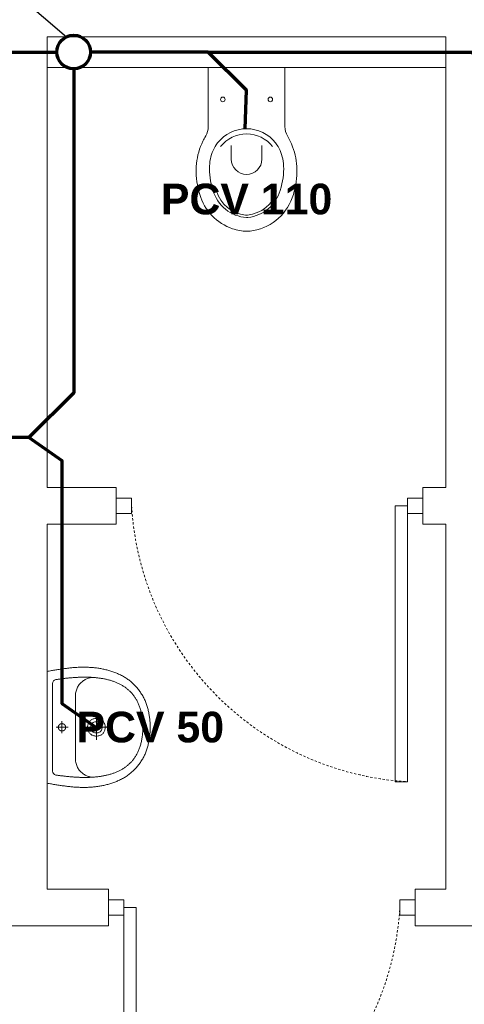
# Model space of a CAD drawing. Header units: millimetres. Extents: x -6697 to 21546, y -3389 to 18959.
# Tile 106 of 153: x 2966 to 3111, y 9508 to 9829. Entities that reach past the tile are written whole.
import ezdxf

# ---------------------------------------------------------------- set-up
doc = ezdxf.new("R2010")
doc.units = ezdxf.units.MM
doc.linetypes.add('JIS_02_0.7', pattern=[1.35, 0.75, -0.6])
for name, color, linetype, lineweight, true_color in [('2DS_PLS_KAN', 7, 'Continuous', 70, 0xa50000), ('sanitarka', 7, 'Continuous', 5, 0x666666), ('wyposazenie sanitarne', 7, 'Continuous', 5, 0x999999)]:
    doc.layers.add(name, color=color, linetype=linetype, lineweight=lineweight, true_color=true_color)
for name, color, linetype in [('JK-opis', 131, 'Continuous'), ('linie pomocnicze', 30, 'Continuous'), ('opisy w tabelce', 131, 'Continuous')]:
    doc.layers.add(name, color=color, linetype=linetype)
doc.layers.add('sciany_wew', color=7, linetype='Continuous', lineweight=18)
doc.layers.add('stolarka_mysz_drzwi', color=7, linetype='Continuous', lineweight=5)
doc.styles.add('Arial', font='arial.ttf')
doc.styles.add('ISO', font='isocpeur.ttf')
doc.styles.get("Standard").update_dxf_attribs({"font": 'arial.ttf'})

# ---------------------------------------------------------------- blocks, each defined once
blk = doc.blocks.new('201700_TOP')
for p, q in [((-0.125, 0), (0.125, 0)), ((-0.125, -0.193), (-0.125, 0)), ((0.125, 0), (0.125, -0.193)), ((-0.1381, -0.232), (-0.1333, -0.2234)), ((0.1333, -0.2234), (0.136, -0.2282)), ((-0.1502, -0.2585), (-0.1466, -0.2496)), ((-0.1466, -0.2496), (-0.1425, -0.2408)), ((-0.1425, -0.2408), (-0.1381, -0.232)), ((-0.1026, -0.258), (-0.0987, -0.252)), ((-0.0987, -0.252), (-0.0945, -0.2462)), ((-0.05, -0.2542), (-0.05, -0.2989)), ((0.05, -0.2989), (0.05, -0.2542)), ((0.0987, -0.252), (0.0945, -0.2462)), ((0.1026, -0.258), (0.0987, -0.252)), ((0.136, -0.2282), (0.1386, -0.233)), ((0.1386, -0.233), (0.1404, -0.2365)), ((0.1404, -0.2365), (0.1422, -0.24)), ((0.1422, -0.24), (0.1462, -0.2488)), ((0.1462, -0.2488), (0.1499, -0.2578)), ((-0.1606, -0.2951), (-0.1586, -0.2858)), ((-0.1586, -0.2858), (-0.1562, -0.2766)), ((-0.1562, -0.2766), (-0.1534, -0.2675)), ((-0.1534, -0.2675), (-0.1502, -0.2585)), ((-0.1164, -0.2911), (-0.1143, -0.284)), ((-0.1143, -0.284), (-0.1119, -0.2772)), ((-0.1119, -0.2772), (-0.1092, -0.2706)), ((-0.1092, -0.2706), (-0.1061, -0.2642)), ((-0.1061, -0.2642), (-0.1026, -0.258)), ((0.1061, -0.2642), (0.1026, -0.258)), ((0.1092, -0.2706), (0.1061, -0.2642)), ((0.1119, -0.2772), (0.1092, -0.2706)), ((0.1143, -0.284), (0.1119, -0.2772)), ((0.1164, -0.2911), (0.1143, -0.284)), ((0.1499, -0.2578), (0.1532, -0.2668)), ((0.1532, -0.2668), (0.156, -0.276)), ((0.156, -0.276), (0.1584, -0.2852)), ((0.1584, -0.2852), (0.1604, -0.2945)), ((-0.1641, -0.3235), (-0.1633, -0.3139)), ((-0.1633, -0.3139), (-0.1621, -0.3044)), ((-0.1621, -0.3044), (-0.1606, -0.2951)), ((-0.1209, -0.3221), (-0.1203, -0.3134)), ((-0.1203, -0.3134), (-0.1193, -0.3057)), ((-0.1193, -0.3057), (-0.118, -0.2983)), ((-0.118, -0.2983), (-0.1164, -0.2911)), ((0.118, -0.2983), (0.1164, -0.2911)), ((0.1193, -0.3057), (0.118, -0.2983)), ((0.1203, -0.3134), (0.1193, -0.3057)), ((0.1209, -0.3221), (0.1203, -0.3134)), ((0.1604, -0.2945), (0.1621, -0.3039)), ((0.1621, -0.3039), (0.1633, -0.3135)), ((0.1633, -0.3135), (0.1641, -0.3231)), ((-0.1644, -0.3332), (-0.1641, -0.3235)), ((-0.1644, -0.343), (-0.1644, -0.3332)), ((-0.1639, -0.3529), (-0.1644, -0.343)), ((-0.1631, -0.3628), (-0.1639, -0.3529)), ((-0.121, -0.3312), (-0.1209, -0.3221)), ((-0.1207, -0.3404), (-0.121, -0.3312)), ((-0.12, -0.35), (-0.1207, -0.3404)), ((-0.1188, -0.3597), (-0.12, -0.35)), ((0.1188, -0.3597), (0.12, -0.35)), ((0.12, -0.35), (0.1207, -0.3404)), ((0.1207, -0.3404), (0.121, -0.3312)), ((0.121, -0.3312), (0.1209, -0.3221)), ((0.164, -0.3526), (0.1631, -0.3626)), ((0.1644, -0.3427), (0.164, -0.3526)), ((0.1641, -0.3231), (0.1644, -0.3328)), ((0.1644, -0.3328), (0.1644, -0.3427)), ((-0.1618, -0.3729), (-0.1631, -0.3628)), ((-0.1602, -0.3831), (-0.1618, -0.3729)), ((-0.1581, -0.3933), (-0.1602, -0.3831)), ((-0.1172, -0.3698), (-0.1188, -0.3597)), ((-0.1151, -0.3801), (-0.1172, -0.3698)), ((-0.1125, -0.3906), (-0.1151, -0.3801)), ((0.1125, -0.3906), (0.1151, -0.3801)), ((0.1151, -0.3801), (0.1172, -0.3698)), ((0.1172, -0.3698), (0.1188, -0.3597)), ((0.1602, -0.3829), (0.1581, -0.3932)), ((0.1619, -0.3727), (0.1602, -0.3829)), ((0.1631, -0.3626), (0.1619, -0.3727)), ((-0.1556, -0.4037), (-0.1581, -0.3933)), ((-0.1527, -0.4142), (-0.1556, -0.4037)), ((-0.1095, -0.4015), (-0.1125, -0.3906)), ((0.1095, -0.4015), (0.1125, -0.3906)), ((0.1556, -0.4037), (0.1527, -0.4142)), ((0.1581, -0.3932), (0.1556, -0.4037))]:
    blk.add_line(p, q)
for centre in [(-0.0775, -0.1044), (0.0775, -0.1044)]:
    blk.add_circle(centre, 0.0075)
for centre, radius, start, end in [((-0.185, -0.193), 0.06, 329.55, 0), ((0.185, -0.193), 0.06, 180, 210.45), ((0, -0.2989), 0.05, 180, 0), ((0, -0.4497), 0.04, 263.754, 270)]:
    blk.add_arc(centre, radius, start, end)
at = {"extrusion": (0, 0, -1)}
for centre, radius, start, end in [((0, -0.3196), 0.1196, 37.842, 90), ((0, -0.3242), 0.1076, 37.842, 142.158), ((0, -0.3196), 0.1196, 90, 142.158), ((-0.0091, -0.3666), 0.1687, 280.779, 343.613), ((-0.0091, -0.3666), 0.1237, 276.246, 343.613), ((-0.0091, -0.3711), 0.1117, 276.246, 343.613), ((0.0091, -0.3666), 0.1237, 196.387, 265.7733), ((0.0091, -0.3711), 0.1117, 196.387, 263.754), ((0.0091, -0.3666), 0.1687, 196.387, 251.058), ((0, -0.4543), 0.028, 263.754, 276.246), ((0, -0.4144), 0.12, 259.221, 280.779), ((0.0091, -0.3666), 0.1687, 251.058, 259.221)]:
    blk.add_arc(centre, radius, start, end, dxfattribs=at)
blk = doc.blocks.new('umywalka60')
at = {"layer": 'sanitarka'}
blk.add_line((24.25, 6), (24.25, 6), dxfattribs=at)
for points in [[(45.51, 0), (22.8, 0), (0, 0), (-0.1, 0.42), (-0.19, 0.85), (-0.28, 1.28), (-0.36, 1.72), (-0.44, 2.15), (-0.52, 2.59), (-0.59, 3.03), (-0.67, 3.47), (-0.73, 3.92), (-0.8, 4.36), (-0.87, 4.8), (-0.93, 5.25), (-0.99, 5.69), (-1.05, 6.13), (-1.11, 6.57), (-1.17, 7.01), (-1.23, 7.45), (-1.29, 7.89), (-1.34, 8.32), (-1.4, 8.75), (-1.45, 9.17), (-1.49, 9.59), (-1.53, 10.01), (-1.57, 10.43), (-1.6, 10.85), (-1.63, 11.28), (-1.66, 11.7), (-1.68, 12.12), (-1.71, 12.54), (-1.72, 12.97), (-1.74, 13.39), (-1.75, 13.81), (-1.76, 14.24), (-1.76, 14.66), (-1.76, 15.09), (-1.75, 15.51), (-1.74, 15.93), (-1.73, 16.35), (-1.72, 16.78), (-1.69, 17.2), (-1.67, 17.62), (-1.64, 18.04), (-1.61, 18.47), (-1.57, 18.89), (-1.53, 19.31), (-1.48, 19.73), (-1.43, 20.14), (-1.37, 20.56), (-1.31, 20.98), (-1.24, 21.4), (-1.17, 21.81), (-1.09, 22.23), (-1.01, 22.64), (-0.92, 23.05), (-0.83, 23.47), (-0.74, 23.88), (-0.63, 24.29), (-0.52, 24.69), (-0.41, 25.1), (-0.29, 25.51), (-0.17, 25.91), (-0.04, 26.31), (0.1, 26.72), (0.24, 27.12), (0.39, 27.51), (0.55, 27.91), (0.71, 28.31), (0.87, 28.7), (1.05, 29.09), (1.05, 29.09), (1.23, 29.49), (1.43, 29.89), (1.63, 30.29), (1.83, 30.67), (2.05, 31.05), (2.27, 31.43), (2.49, 31.8), (2.73, 32.16), (2.97, 32.52), (3.21, 32.87), (3.47, 33.21), (3.73, 33.55), (4, 33.89), (4.27, 34.21), (4.55, 34.54), (4.84, 34.85), (5.14, 35.16), (5.44, 35.47), (5.75, 35.77), (6.06, 36.06), (6.38, 36.35), (6.71, 36.63), (7.05, 36.91), (7.4, 37.18), (7.75, 37.45), (8.1, 37.71), (8.47, 37.96), (8.84, 38.21), (9.22, 38.46), (9.58, 38.68), (9.94, 38.9), (10.31, 39.11), (10.68, 39.31), (11.06, 39.5), (11.45, 39.68), (11.84, 39.86), (12.23, 40.03), (12.63, 40.19), (13.03, 40.34), (13.43, 40.48), (13.84, 40.62), (14.25, 40.75), (14.67, 40.87), (15.09, 40.98), (15.51, 41.09), (15.93, 41.19), (16.35, 41.29), (16.78, 41.37), (17.2, 41.45), (17.63, 41.53), (18.06, 41.6), (18.49, 41.66), (18.92, 41.72), (19.35, 41.77), (19.78, 41.82), (20.21, 41.86), (20.63, 41.9), (21.06, 41.93), (21.49, 41.95), (21.91, 41.98), (22.33, 41.99), (22.75, 42.01), (22.75, 42.01), (23.18, 41.99), (23.6, 41.98), (24.02, 41.95), (24.45, 41.93), (24.88, 41.9), (25.3, 41.86), (25.73, 41.82), (26.16, 41.77), (26.59, 41.72), (27.02, 41.66), (27.45, 41.6), (27.88, 41.53), (28.31, 41.45), (28.73, 41.37), (29.16, 41.29), (29.58, 41.19), (30, 41.09), (30.42, 40.98), (30.84, 40.87), (31.25, 40.75), (31.67, 40.62), (32.07, 40.48), (32.48, 40.34), (32.88, 40.19), (33.28, 40.03), (33.67, 39.86), (34.06, 39.68), (34.45, 39.5), (34.83, 39.31), (35.2, 39.11), (35.57, 38.9), (35.93, 38.68), (36.29, 38.46), (36.29, 38.46), (36.67, 38.21), (37.04, 37.96), (37.41, 37.71), (37.76, 37.45), (38.11, 37.18), (38.46, 36.91), (38.79, 36.63), (39.12, 36.35), (39.45, 36.06), (39.76, 35.77), (40.07, 35.47), (40.37, 35.16), (40.67, 34.85), (40.96, 34.54), (41.24, 34.21), (41.51, 33.89), (41.78, 33.55), (42.04, 33.21), (42.3, 32.87), (42.54, 32.52), (42.78, 32.16), (43.02, 31.8), (43.24, 31.43), (43.46, 31.05), (43.68, 30.67), (43.88, 30.29), (44.08, 29.89), (44.28, 29.49), (44.46, 29.09), (44.46, 29.09), (44.64, 28.7), (44.8, 28.31), (44.96, 27.91), (45.12, 27.51), (45.27, 27.12), (45.41, 26.72), (45.55, 26.31), (45.68, 25.91), (45.8, 25.51), (45.92, 25.1), (46.03, 24.69), (46.14, 24.29), (46.25, 23.88), (46.34, 23.47), (46.43, 23.05), (46.52, 22.64), (46.6, 22.23), (46.68, 21.81), (46.75, 21.4), (46.82, 20.98), (46.88, 20.56), (46.94, 20.14), (46.99, 19.73), (47.03, 19.31), (47.08, 18.89), (47.12, 18.47), (47.15, 18.04), (47.18, 17.62), (47.2, 17.2), (47.22, 16.78), (47.24, 16.35), (47.25, 15.93), (47.26, 15.51), (47.27, 15.09), (47.27, 14.66), (47.26, 14.24), (47.26, 13.81), (47.25, 13.39), (47.23, 12.97), (47.22, 12.54), (47.19, 12.12), (47.17, 11.7), (47.14, 11.28), (47.11, 10.85), (47.08, 10.43), (47.04, 10.01), (47, 9.59), (46.96, 9.17), (46.91, 8.75), (46.91, 8.75), (46.85, 8.32), (46.79, 7.89), (46.74, 7.45), (46.68, 7.01), (46.62, 6.57), (46.56, 6.13), (46.5, 5.69), (46.44, 5.25), (46.37, 4.8), (46.31, 4.36), (46.24, 3.92), (46.17, 3.47), (46.1, 3.03), (46.02, 2.59), (45.95, 2.15), (45.87, 1.72), (45.78, 1.28), (45.69, 0.85), (45.6, 0.42)], [(22.75, 38.99), (23.24, 38.98), (23.72, 38.97), (24.19, 38.95), (24.66, 38.92), (25.12, 38.89), (25.57, 38.85), (26.01, 38.8), (26.45, 38.75), (26.87, 38.69), (27.3, 38.62), (27.71, 38.55), (28.12, 38.48), (28.52, 38.39), (28.92, 38.3), (29.3, 38.21), (29.69, 38.11), (30.06, 38), (30.43, 37.89), (30.79, 37.77), (31.15, 37.65), (31.5, 37.52), (31.84, 37.39), (32.17, 37.25), (32.5, 37.11), (32.83, 36.96), (33.15, 36.8), (33.46, 36.64), (33.76, 36.48), (34.06, 36.31), (34.36, 36.14), (34.64, 35.96), (34.93, 35.77), (35.2, 35.58), (35.47, 35.39), (35.74, 35.19), (36, 34.99), (36.25, 34.79), (36.5, 34.58), (36.74, 34.36), (36.98, 34.14), (37.21, 33.92), (37.44, 33.69), (37.66, 33.46), (37.87, 33.23), (38.08, 32.99), (38.29, 32.74), (38.49, 32.5), (38.68, 32.25), (38.88, 31.99), (39.06, 31.74), (39.24, 31.48), (39.42, 31.21), (39.59, 30.95), (39.75, 30.67), (39.92, 30.4), (40.07, 30.12), (40.23, 29.84), (40.37, 29.56), (40.52, 29.27), (40.66, 28.98), (40.79, 28.69), (40.92, 28.4), (41.05, 28.1), (41.17, 27.8), (41.29, 27.5), (41.4, 27.19), (41.51, 26.89), (41.62, 26.58), (41.72, 26.26), (41.82, 25.95), (41.91, 25.63), (42, 25.32), (42.09, 24.99), (42.17, 24.67), (42.25, 24.35), (42.32, 24.02), (42.4, 23.69), (42.46, 23.36), (42.53, 23.03), (42.59, 22.7), (42.65, 22.36), (42.71, 22.03), (42.76, 21.69), (42.81, 21.35), (42.85, 21.01), (42.89, 20.67), (42.93, 20.33), (42.97, 19.98), (43, 19.64), (43.03, 19.29), (43.06, 18.95), (43.09, 18.6), (43.11, 18.25), (43.13, 17.9), (43.14, 17.56), (43.16, 17.21), (43.17, 16.86), (43.18, 16.51), (43.19, 16.15), (43.19, 15.8), (43.19, 15.45), (43.19, 15.1), (43.19, 14.75), (43.19, 14.4), (43.18, 14.05), (43.17, 13.69), (43.16, 13.34), (43.15, 12.99), (43.14, 12.64), (43.12, 12.29), (43.1, 11.94), (43.08, 11.59), (43.06, 11.24), (43.04, 10.89), (43.01, 10.54), (42.99, 10.2), (42.96, 9.85), (42.93, 9.51), (42.9, 9.16), (42.87, 8.82), (42.83, 8.48), (42.8, 8.14), (42.76, 7.8), (42.73, 7.46), (42.69, 7.12), (42.65, 6.78), (42.61, 6.45), (42.57, 6.12), (42.53, 5.79), (42.48, 5.46), (42.44, 5.13), (42.4, 4.8), (42.35, 4.48), (42.31, 4.16), (42.26, 3.83), (42.21, 3.52), (42.21, 3.52), (41.99, 2.96), (41.66, 2.57), (41.21, 2.32), (40.61, 2.19), (22.75, 2.18), (4.9, 2.19), (4.3, 2.32), (3.85, 2.57), (3.52, 2.96), (3.29, 3.52), (3.25, 3.83), (3.2, 4.16), (3.16, 4.48), (3.11, 4.8), (3.07, 5.13), (3.02, 5.46), (2.98, 5.79), (2.94, 6.12), (2.9, 6.45), (2.86, 6.78), (2.82, 7.12), (2.78, 7.46), (2.75, 7.8), (2.71, 8.14), (2.68, 8.48), (2.64, 8.82), (2.61, 9.16), (2.58, 9.51), (2.55, 9.85), (2.52, 10.2), (2.5, 10.54), (2.47, 10.89), (2.45, 11.24), (2.43, 11.59), (2.41, 11.94), (2.39, 12.29), (2.37, 12.64), (2.36, 12.99), (2.35, 13.34), (2.34, 13.69), (2.33, 14.05), (2.32, 14.4), (2.32, 14.75), (2.31, 15.1), (2.31, 15.45), (2.32, 15.8), (2.32, 16.15), (2.33, 16.51), (2.34, 16.86), (2.35, 17.21), (2.36, 17.56), (2.38, 17.9), (2.4, 18.25), (2.42, 18.6), (2.45, 18.95), (2.48, 19.29), (2.51, 19.64), (2.54, 19.98), (2.58, 20.33), (2.62, 20.67), (2.66, 21.01), (2.7, 21.35), (2.75, 21.69), (2.8, 22.03), (2.86, 22.36), (2.92, 22.7), (2.98, 23.03), (3.04, 23.36), (3.11, 23.69), (3.18, 24.02), (3.26, 24.35), (3.34, 24.67), (3.42, 24.99), (3.51, 25.32), (3.6, 25.63), (3.69, 25.95), (3.79, 26.26), (3.89, 26.58), (4, 26.89), (4.11, 27.19), (4.22, 27.5), (4.34, 27.8), (4.46, 28.1), (4.59, 28.4), (4.72, 28.69), (4.85, 28.98), (4.99, 29.27), (5.14, 29.56), (5.28, 29.84), (5.44, 30.12), (5.59, 30.4), (5.75, 30.67), (5.92, 30.95), (6.09, 31.21), (6.27, 31.48), (6.45, 31.74), (6.63, 31.99), (6.82, 32.25), (7.02, 32.5), (7.22, 32.74), (7.43, 32.99), (7.64, 33.23), (7.85, 33.46), (8.07, 33.69), (8.3, 33.92), (8.53, 34.14), (8.77, 34.36), (9.01, 34.58), (9.26, 34.79), (9.51, 34.99), (9.77, 35.19), (10.04, 35.39), (10.31, 35.58), (10.58, 35.77), (10.86, 35.96), (11.15, 36.14), (11.45, 36.31), (11.75, 36.48), (12.05, 36.64), (12.36, 36.8), (12.68, 36.96), (13, 37.11), (13.33, 37.25), (13.67, 37.39), (14.01, 37.52), (14.36, 37.65), (14.72, 37.77), (15.08, 37.89), (15.45, 38), (15.82, 38.11), (16.2, 38.21), (16.59, 38.3), (16.99, 38.39), (17.39, 38.48), (17.8, 38.55), (18.21, 38.62), (18.64, 38.69), (19.06, 38.75), (19.5, 38.8), (19.94, 38.85), (20.39, 38.89), (20.85, 38.92), (21.32, 38.95), (21.79, 38.97), (22.27, 38.98), (22.75, 38.99)], [(26.36, 20.05), (26.34, 20.41), (26.3, 20.75), (26.23, 21.08), (26.14, 21.38), (26.03, 21.66), (25.9, 21.93), (25.74, 22.17), (25.57, 22.4), (25.38, 22.61), (25.18, 22.8), (24.96, 22.97), (24.73, 23.12), (24.49, 23.25), (24.24, 23.37), (23.98, 23.46), (23.71, 23.54), (23.44, 23.59), (23.17, 23.63), (22.89, 23.65), (22.62, 23.65), (22.34, 23.63), (22.07, 23.59), (21.8, 23.54), (21.53, 23.46), (21.27, 23.37), (21.02, 23.25), (20.78, 23.12), (20.55, 22.97), (20.33, 22.8), (20.13, 22.61), (19.94, 22.4), (19.77, 22.17), (19.61, 21.93), (19.48, 21.66), (19.37, 21.38), (19.28, 21.07), (19.21, 20.75), (19.17, 20.41), (19.15, 20.05), (19.17, 19.69), (19.21, 19.35), (19.28, 19.03), (19.37, 18.73), (19.48, 18.44), (19.61, 18.18), (19.77, 17.93), (19.94, 17.7), (20.13, 17.5), (20.33, 17.31), (20.55, 17.14), (20.78, 16.98), (21.02, 16.85), (21.27, 16.74), (21.53, 16.64), (21.8, 16.57), (22.07, 16.51), (22.34, 16.47), (22.62, 16.45), (22.89, 16.45), (23.17, 16.47), (23.44, 16.51), (23.71, 16.57), (23.98, 16.64), (24.24, 16.74), (24.49, 16.85), (24.73, 16.98), (24.96, 17.14), (25.18, 17.31), (25.38, 17.5), (25.57, 17.7), (25.74, 17.93), (25.9, 18.18), (26.03, 18.44), (26.14, 18.73), (26.23, 19.03), (26.3, 19.35), (26.34, 19.69), (26.36, 20.05)], [(25.05, 20.05), (25.03, 20.42), (24.96, 20.76), (24.86, 21.06), (24.71, 21.33), (24.54, 21.57), (24.34, 21.78), (24.11, 21.95), (23.86, 22.1), (23.6, 22.21), (23.32, 22.29), (23.04, 22.34), (22.75, 22.35), (22.47, 22.34), (22.18, 22.29), (21.91, 22.21), (21.65, 22.1), (21.4, 21.95), (21.17, 21.78), (20.97, 21.57), (20.8, 21.33), (20.65, 21.06), (20.55, 20.76), (20.48, 20.42), (20.45, 20.05), (20.48, 19.68), (20.55, 19.35), (20.65, 19.05), (20.8, 18.77), (20.97, 18.53), (21.17, 18.33), (21.4, 18.15), (21.65, 18.01), (21.91, 17.9), (22.19, 17.82), (22.47, 17.77), (22.75, 17.75), (23.04, 17.77), (23.32, 17.82), (23.6, 17.9), (23.86, 18.01), (24.11, 18.15), (24.34, 18.33), (24.54, 18.53), (24.71, 18.77), (24.86, 19.05), (24.96, 19.35), (25.03, 19.69), (25.05, 20.05)], [(24.25, 6), (24.25, 5.98), (24.25, 5.96), (24.25, 5.94), (24.25, 5.92), (24.25, 5.9), (24.25, 5.88), (24.25, 5.85), (24.25, 5.83), (24.24, 5.81), (24.24, 5.79), (24.24, 5.77), (24.23, 5.75), (24.23, 5.73), (24.23, 5.71), (24.22, 5.69), (24.22, 5.67), (24.21, 5.64), (24.21, 5.62), (24.2, 5.6), (24.2, 5.58), (24.19, 5.56), (24.18, 5.54), (24.18, 5.52), (24.17, 5.5), (24.16, 5.48), (24.15, 5.46), (24.15, 5.44), (24.14, 5.42), (24.13, 5.4), (24.12, 5.38), (24.11, 5.36), (24.1, 5.35), (24.09, 5.33), (24.09, 5.31), (24.08, 5.29), (24.07, 5.27), (24.05, 5.25), (24.04, 5.23), (24.03, 5.22), (24.02, 5.2), (24.01, 5.18), (24, 5.16), (23.99, 5.14), (23.97, 5.13), (23.96, 5.11), (23.95, 5.09), (23.94, 5.08), (23.92, 5.06), (23.91, 5.04), (23.9, 5.03), (23.88, 5.01), (23.87, 4.99), (23.85, 4.98), (23.84, 4.96), (23.82, 4.95), (23.81, 4.93), (23.79, 4.92), (23.78, 4.9), (23.76, 4.89), (23.75, 4.88), (23.73, 4.86), (23.71, 4.85), (23.7, 4.83), (23.68, 4.82), (23.67, 4.81), (23.65, 4.8), (23.63, 4.78), (23.61, 4.77), (23.6, 4.76), (23.58, 4.75), (23.56, 4.74), (23.54, 4.72), (23.52, 4.71), (23.51, 4.7), (23.49, 4.69), (23.47, 4.68), (23.45, 4.67), (23.43, 4.66), (23.41, 4.65), (23.39, 4.64), (23.37, 4.63), (23.35, 4.63), (23.34, 4.62), (23.32, 4.61), (23.3, 4.6), (23.28, 4.59), (23.26, 4.59), (23.24, 4.58), (23.22, 4.57), (23.2, 4.57), (23.18, 4.56), (23.15, 4.55), (23.13, 4.55), (23.11, 4.54), (23.09, 4.54), (23.07, 4.53), (23.05, 4.53), (23.03, 4.53), (23.01, 4.52), (22.99, 4.52), (22.97, 4.52), (22.95, 4.51), (22.93, 4.51), (22.9, 4.51), (22.88, 4.51), (22.86, 4.5), (22.84, 4.5), (22.82, 4.5), (22.8, 4.5), (22.78, 4.5), (22.76, 4.5), (22.74, 4.5), (22.71, 4.5), (22.69, 4.5), (22.67, 4.5), (22.65, 4.5), (22.63, 4.51), (22.61, 4.51), (22.59, 4.51), (22.57, 4.51), (22.54, 4.52), (22.52, 4.52), (22.5, 4.52), (22.48, 4.53), (22.46, 4.53), (22.44, 4.53), (22.42, 4.54), (22.4, 4.54), (22.38, 4.55), (22.36, 4.55), (22.34, 4.56), (22.32, 4.57), (22.3, 4.57), (22.28, 4.58), (22.26, 4.59), (22.24, 4.59), (22.22, 4.6), (22.2, 4.61), (22.18, 4.62), (22.16, 4.62), (22.14, 4.63), (22.12, 4.64), (22.1, 4.65), (22.08, 4.66), (22.06, 4.67), (22.04, 4.68), (22.02, 4.69), (22.01, 4.7), (21.99, 4.71), (21.97, 4.72), (21.95, 4.73), (21.93, 4.74), (21.92, 4.76), (21.9, 4.77), (21.88, 4.78), (21.86, 4.79), (21.85, 4.81), (21.83, 4.82), (21.81, 4.83), (21.8, 4.85), (21.78, 4.86), (21.76, 4.87), (21.75, 4.89), (21.73, 4.9), (21.72, 4.92), (21.7, 4.93), (21.69, 4.95), (21.67, 4.96), (21.66, 4.98), (21.64, 4.99), (21.63, 5.01), (21.62, 5.02), (21.6, 5.04), (21.59, 5.06), (21.58, 5.07), (21.56, 5.09), (21.55, 5.11), (21.54, 5.12), (21.52, 5.14), (21.51, 5.16), (21.5, 5.18), (21.49, 5.19), (21.48, 5.21), (21.47, 5.23), (21.46, 5.25), (21.45, 5.27), (21.44, 5.29), (21.43, 5.3), (21.42, 5.32), (21.41, 5.34), (21.4, 5.36), (21.39, 5.38), (21.38, 5.4), (21.37, 5.42), (21.36, 5.44), (21.36, 5.46), (21.35, 5.48), (21.34, 5.5), (21.33, 5.52), (21.33, 5.54), (21.32, 5.56), (21.31, 5.58), (21.31, 5.6), (21.3, 5.62), (21.3, 5.64), (21.29, 5.66), (21.29, 5.68), (21.28, 5.7), (21.28, 5.72), (21.28, 5.75), (21.27, 5.77), (21.27, 5.79), (21.27, 5.81), (21.26, 5.83), (21.26, 5.85), (21.26, 5.87), (21.26, 5.89), (21.26, 5.91), (21.26, 5.93), (21.26, 5.96), (21.25, 5.98), (21.25, 6), (21.25, 6.02), (21.25, 6.04), (21.26, 6.06), (21.26, 6.08), (21.26, 6.1), (21.26, 6.13), (21.26, 6.15), (21.26, 6.17), (21.27, 6.19), (21.27, 6.21), (21.27, 6.23), (21.28, 6.25), (21.28, 6.27), (21.28, 6.29), (21.29, 6.31), (21.29, 6.34), (21.3, 6.36), (21.3, 6.38), (21.31, 6.4), (21.31, 6.42), (21.32, 6.44), (21.33, 6.46), (21.33, 6.48), (21.34, 6.5), (21.35, 6.52), (21.35, 6.54), (21.36, 6.56), (21.37, 6.58), (21.38, 6.6), (21.39, 6.62), (21.4, 6.64), (21.4, 6.66), (21.41, 6.67), (21.42, 6.69), (21.43, 6.71), (21.44, 6.73), (21.45, 6.75), (21.47, 6.77), (21.48, 6.79), (21.49, 6.8), (21.5, 6.82), (21.51, 6.84), (21.52, 6.86), (21.53, 6.87), (21.55, 6.89), (21.56, 6.91), (21.57, 6.92), (21.59, 6.94), (21.6, 6.96), (21.61, 6.97), (21.63, 6.99), (21.64, 7.01), (21.66, 7.02), (21.67, 7.04), (21.68, 7.05), (21.7, 7.07), (21.72, 7.08), (21.73, 7.1), (21.75, 7.11), (21.76, 7.13), (21.78, 7.14), (21.79, 7.15), (21.81, 7.17), (21.83, 7.18), (21.84, 7.19), (21.86, 7.21), (21.88, 7.22), (21.9, 7.23), (21.91, 7.24), (21.93, 7.25), (21.95, 7.27), (21.97, 7.28), (21.98, 7.29), (22, 7.3), (22.02, 7.31), (22.04, 7.32), (22.06, 7.33), (22.08, 7.34), (22.1, 7.35), (22.12, 7.36), (22.13, 7.37), (22.15, 7.38), (22.17, 7.38), (22.19, 7.39), (22.21, 7.4), (22.23, 7.41), (22.25, 7.41), (22.27, 7.42), (22.29, 7.43), (22.31, 7.43), (22.33, 7.44), (22.35, 7.45), (22.37, 7.45), (22.4, 7.46), (22.42, 7.46), (22.44, 7.47), (22.46, 7.47), (22.48, 7.47), (22.5, 7.48), (22.52, 7.48), (22.54, 7.49), (22.56, 7.49), (22.58, 7.49), (22.6, 7.49), (22.63, 7.5), (22.65, 7.5), (22.67, 7.5), (22.69, 7.5), (22.71, 7.5), (22.73, 7.5), (22.75, 7.5), (22.77, 7.5), (22.8, 7.5), (22.82, 7.5), (22.84, 7.5), (22.86, 7.5), (22.88, 7.5), (22.9, 7.49), (22.92, 7.49), (22.94, 7.49), (22.96, 7.49), (22.99, 7.48), (23.01, 7.48), (23.03, 7.48), (23.05, 7.47), (23.07, 7.47), (23.09, 7.46), (23.11, 7.46), (23.13, 7.45), (23.15, 7.45), (23.17, 7.44), (23.19, 7.44), (23.21, 7.43), (23.23, 7.42), (23.25, 7.42), (23.27, 7.41), (23.29, 7.4), (23.31, 7.39), (23.33, 7.39), (23.35, 7.38), (23.37, 7.37), (23.39, 7.36), (23.41, 7.35), (23.43, 7.34), (23.45, 7.33), (23.47, 7.32), (23.48, 7.31), (23.5, 7.3), (23.52, 7.29), (23.54, 7.28), (23.56, 7.27), (23.58, 7.26), (23.59, 7.24), (23.61, 7.23), (23.63, 7.22), (23.64, 7.21), (23.66, 7.2), (23.68, 7.18), (23.7, 7.17), (23.71, 7.16), (23.73, 7.14), (23.74, 7.13), (23.76, 7.11), (23.78, 7.1), (23.79, 7.08), (23.81, 7.07), (23.82, 7.06), (23.84, 7.04), (23.85, 7.02), (23.87, 7.01), (23.88, 6.99), (23.89, 6.98), (23.91, 6.96), (23.92, 6.94), (23.93, 6.93), (23.95, 6.91), (23.96, 6.89), (23.97, 6.88), (23.98, 6.86), (24, 6.84), (24.01, 6.82), (24.02, 6.81), (24.03, 6.79), (24.04, 6.77), (24.05, 6.75), (24.06, 6.73), (24.07, 6.72), (24.08, 6.7), (24.09, 6.68), (24.1, 6.66), (24.11, 6.64), (24.12, 6.62), (24.13, 6.6), (24.14, 6.58), (24.15, 6.56), (24.15, 6.54), (24.16, 6.52), (24.17, 6.5), (24.18, 6.48), (24.18, 6.46), (24.19, 6.44), (24.19, 6.42), (24.2, 6.4), (24.21, 6.38), (24.21, 6.36), (24.22, 6.34), (24.22, 6.32), (24.22, 6.3), (24.23, 6.28), (24.23, 6.26), (24.24, 6.24), (24.24, 6.21), (24.24, 6.19), (24.24, 6.17), (24.25, 6.15), (24.25, 6.13), (24.25, 6.11), (24.25, 6.09), (24.25, 6.07), (24.25, 6.05), (24.25, 6.02), (24.25, 6)]]:
    blk.add_lwpolyline(points, close=True, dxfattribs=at)
for points in [[(22.75, 24.73), (22.75, 14.72)], [(27.85, 20.08), (17.66, 20.08)], [(9.86, 11.5), (9.37, 11.52), (8.9, 11.56), (8.44, 11.63), (8, 11.73), (7.57, 11.86), (7.16, 12), (6.76, 12.17), (6.38, 12.36), (6.02, 12.58), (5.67, 12.8), (5.34, 13.05), (5.02, 13.31), (4.73, 13.58), (4.44, 13.87), (4.18, 14.17), (3.93, 14.48), (3.71, 14.8), (3.5, 15.12), (3.3, 15.45), (3.13, 15.79), (2.98, 16.12), (2.84, 16.46), (2.72, 16.8), (2.63, 17.14), (2.55, 17.47), (2.49, 17.8), (2.45, 18.13), (2.44, 18.45), (2.44, 18.76), (2.46, 19.06)], [(43.05, 19.06), (43.07, 18.76), (43.07, 18.45), (43.06, 18.13), (43.02, 17.8), (42.96, 17.47), (42.88, 17.14), (42.79, 16.8), (42.67, 16.46), (42.53, 16.12), (42.38, 15.79), (42.2, 15.45), (42.01, 15.12), (41.8, 14.8), (41.57, 14.48), (41.33, 14.17), (41.07, 13.87), (40.78, 13.58), (40.49, 13.31), (40.17, 13.05), (39.84, 12.8), (39.49, 12.58), (39.13, 12.36), (38.75, 12.17), (38.35, 12), (37.94, 11.86), (37.51, 11.73), (37.07, 11.63), (36.61, 11.56), (36.14, 11.52), (35.65, 11.5)], [(35.65, 11.5), (22.75, 11.5), (9.86, 11.5)], [(22.75, 8.53), (22.75, 3.69)], [(20.33, 6), (25.19, 6)]]:
    blk.add_lwpolyline(points, dxfattribs=at)
blk = doc.blocks.new('*U152')
at = {"layer": 'stolarka_mysz_drzwi'}
for points in [[(-9, 0), (-9, 90), (-5, 90), (-5, 0)], [(-95, -2.5), (-100, -2.5), (-100, 2.5), (-95, 2.5)], [(0, -2.5), (-5, -2.5), (-5, 2.5), (0, 2.5)]]:
    blk.add_lwpolyline(points, close=True, dxfattribs=at)
at = {"layer": 'stolarka_mysz_drzwi', "linetype": 'JIS_02_0.7'}
blk.add_arc((0.76, -5.76), 95.93, 93.4421, 176.5579, dxfattribs=at)
at = {"style": 'ISO', "flags": 9}
for tag, p in [('MATERIAL', (167.97, -34.59)), ('KOLOR_DRZWI', (168.38, -55.85)), ('WYPELNIENIE_DRZWI', (168.01, -77.63))]:
    blk.add_attdef(tag, p, '', height=14, dxfattribs=at)
blk = doc.blocks.new('*U153')
at = {"layer": 'stolarka_mysz_drzwi'}
for points in [[(9, 0), (9, 90), (5, 90), (5, 0)], [(0, -2.5), (5, -2.5), (5, 2.5), (0, 2.5)], [(95, -2.5), (100, -2.5), (100, 2.5), (95, 2.5)]]:
    blk.add_lwpolyline(points, close=True, dxfattribs=at)
at = {"layer": 'stolarka_mysz_drzwi', "linetype": 'JIS_02_0.7'}
blk.add_arc((-0.76, -5.76), 95.93, 3.4421, 86.5579, dxfattribs=at)
at = {"style": 'ISO', "flags": 9}
for tag, p in [('MATERIAL', (267.97, -34.59)), ('KOLOR_DRZWI', (268.38, -55.85)), ('WYPELNIENIE_DRZWI', (268.01, -77.63))]:
    blk.add_attdef(tag, p, '', height=14, dxfattribs=at)
blk = doc.blocks.new('parter')
at = {"layer": 'sciany_wew'}
for points in [[(550, 1111), (550, 1258), (680, 1258)], [(680, 1258), (680, 1111)], [(550, 1099), (572.5, 1099), (572.5, 1111), (550, 1111)], [(680, 1099), (672.5, 1099), (672.5, 1111), (680, 1111)], [(550, 980), (550, 1099)], [(680, 1099), (680, 980)], [(550, 980), (560, 980)], [(550, 968), (570, 968), (570, 980), (550, 980)], [(670, 980), (680, 980)], [(680, 968), (670, 968), (670, 980), (680, 980)], [(692, 980), (696, 980), (696, 968), (670, 968)], [(528, 968), (560, 968)]]:
    blk.add_lwpolyline(points, dxfattribs=at)
at = {"layer": 'wyposazenie sanitarne'}
blk.add_lwpolyline([(550, 1258), (550, 1248), (680, 1248), (680, 1258)], dxfattribs=at)
at = {"layer": 'sanitarka', "xscale": -100, "yscale": 100, "zscale": 100}
blk.add_blockref('201700_TOP', (615, 1248), dxfattribs=at)
at = {"layer": 'sanitarka', "xscale": -0.8, "yscale": 0.8, "zscale": 0.8, "rotation": 270}
blk.add_blockref('umywalka60', (550, 1014.56), dxfattribs=at)
at = {"layer": 'sciany_wew', "rotation": 180}
for name, p in [('*U153', (672.5, 1105)), ('*U152', (570, 974))]:
    blk.add_blockref(name, p, dxfattribs=at)

msp = doc.modelspace()

# ---------------------------------------------------------------- linework, layer by layer
at = {"layer": '2DS_PLS_KAN'}
for points in [[(2907.74, 9803.62), (2922.68, 9818.56), (2977.82, 9818.56)], [(3039.27, 9793.55), (3039.7, 9806.17), (3027.2, 9818.56), (2988.82, 9818.56)], [(3027.2, 9818.56), (3113.18, 9818.56), (3119.71, 9812.04), (3119.71, 9746.51), (3124.93, 9741.3)], [(2983.32, 9813.06), (2983.32, 9707.4), (2968.74, 9692.81), (2728.63, 9692.81)], [(2990.48, 9598.33), (2979.61, 9605.94), (2979.61, 9685.24), (2968.74, 9692.81)]]:
    msp.add_lwpolyline(points, dxfattribs=at)
msp.add_circle((2983.32, 9818.56), 5.5, dxfattribs=at)
at = {"layer": 'linie pomocnicze'}
msp.add_line((2885.81, 9904.76), (2981.03, 9823.56), dxfattribs=at)

# ---------------------------------------------------------------- block references
at = {"layer": 'sciany_wew'}
msp.add_blockref('parter', (2424.7, 8565.56), dxfattribs=at)

# ---------------------------------------------------------------- texts
at = {"layer": 'JK-opis', "char_height": 10, "attachment_point": 1}
for insert in [(2746.76, 9709.57), (2453.66, 9647.32)]:
    msp.add_mtext_dynamic_manual_height_columns('\\pi68.97475;{\\fISOCPEUR|b0|i0|c238|p34;PVC 160 i=1,5%}', width=227.4495, gutter_width=34.11, heights=[15.31], dxfattribs=dict(at, insert=insert))
at = {"layer": 'opisy w tabelce', "char_height": 10, "width": 129.5153, "attachment_point": 5, "line_spacing_factor": 0.9, "style": 'Arial'}
for s, insert in [('{\\fArial|b1|i0|c238|p34;PCV 110}', (3039.7, 9770.56)), ('{\\fArial|b1|i0|c238|p34;PCV 50}', (3008.3, 9598.33))]:
    msp.add_mtext(s, dxfattribs=dict(at, insert=insert))

doc.saveas('drawing.dxf')
